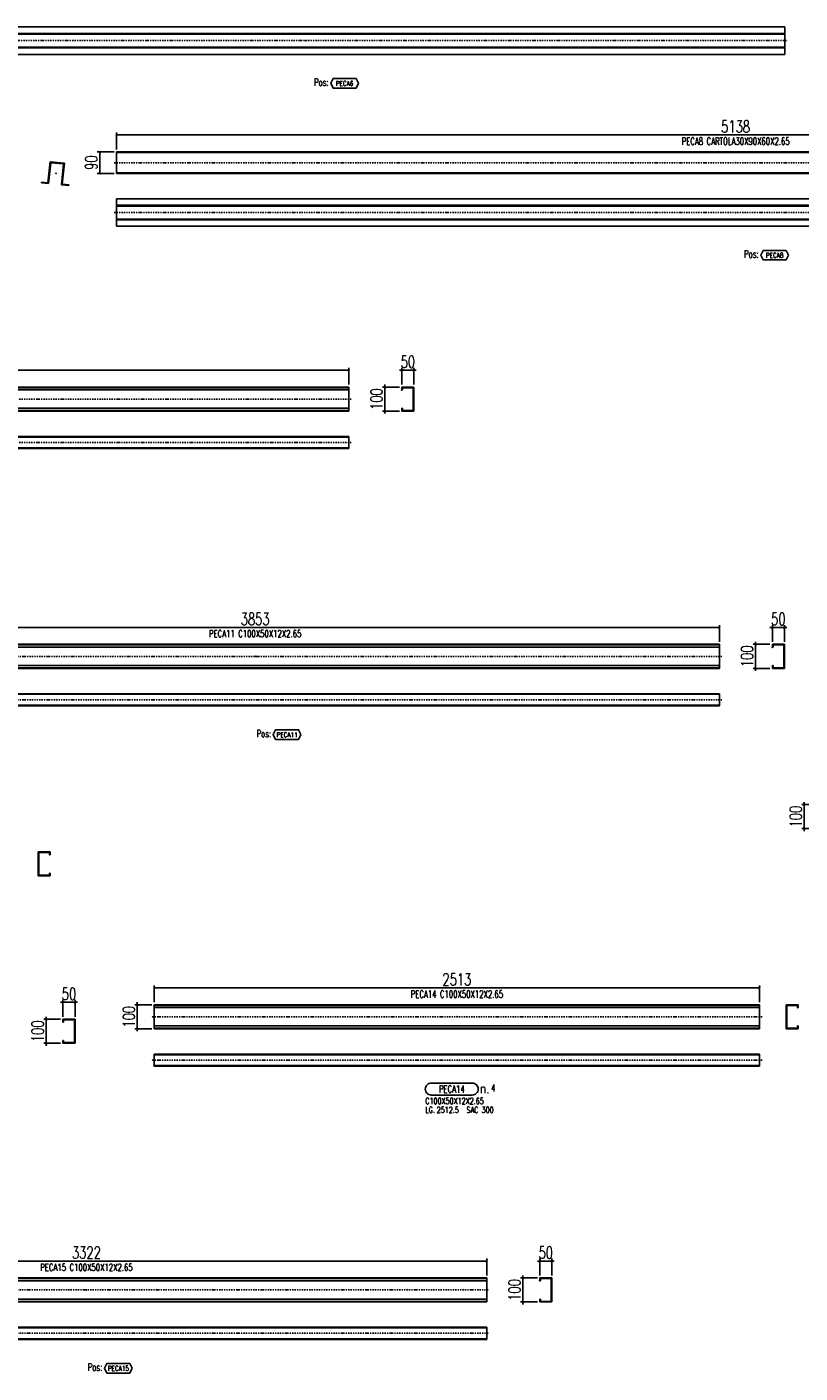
# Model space of a CAD drawing. Header units: feet. Extents: x -13577 to 173285, y -65833 to 34873.
# Tile 3 of 127: x 59090 to 62299, y -65444 to -59857. Entities that reach past the tile are written whole.
import ezdxf
from ezdxf.enums import TextEntityAlignment as Align

# ---------------------------------------------------------------- set-up
doc = ezdxf.new("R2010")
doc.units = ezdxf.units.FT
doc.header["$LTSCALE"] = 10
doc.header["$MEASUREMENT"] = 0
doc.linetypes.add('DASHDOT', pattern=[1, 0.5, -0.25, 0, -0.25])
doc.linetypes.add('HIDDEN', pattern=[0.375, 0.25, -0.125])
doc.layers.get('0').update_dxf_attribs({"linetype": 'CONTINUOUS'})
doc.layers.get('Defpoints').update_dxf_attribs({"linetype": 'CONTINUOUS'})
for name, color, linetype in [('A', 2, 'DASHDOT'), ('FORIR', 4, 'CONTINUOUS'), ('G', 3, 'CONTINUOUS'), ('MARK_DES', 2, 'CONTINUOUS'), ('MARK_MAT', 2, 'CONTINUOUS'), ('MARK_QTA', 4, 'CONTINUOUS'), ('MARK_SBA', 4, 'CONTINUOUS'), ('MARK_SLOT', 6, 'CONTINUOUS'), ('POS_BOX', 6, 'CONTINUOUS'), ('POS_DES', 2, 'CONTINUOUS'), ('POS_MAT', 2, 'CONTINUOUS'), ('TR', 6, 'HIDDEN'), ('TXT1', 7, 'CONTINUOUS')]:
    doc.layers.add(name, color=color, linetype=linetype)
doc.styles.add('1', font='romans.shx', dxfattribs={"width": 0.7, "height": 50})
doc.styles.add('MARK', font='ROMANS', dxfattribs={"width": 0.7})
doc.styles.add('POS', font='ROMANS', dxfattribs={"width": 0.7})
doc.styles.add('ROMANS', font='ROMANS', dxfattribs={"width": 0.8, "height": 28})
doc.dimstyles.get("Standard").update_dxf_attribs({"dimtxt": 50, "dimasz": 1, "dimexe": 1, "dimexo": 1, "dimgap": 1, "dimtad": 1, "dimdec": 0, "dimdsep": 46, "dimtxsty": '1', "dimblk": 'ARCHTICK', "dimcen": 3, "dimclrd": 1, "dimclre": 1, "dimclrt": 3, "dimadec": 0, "dimazin": 0, "dimtfac": 1, "dimtdec": 0, "dimtix": 1, "dimtmove": 0, "dimatfit": 3, "dimfxl": 0, "dimtolj": 1, "dimarcsym": 0})

# ---------------------------------------------------------------- blocks, each defined once
blk = doc.blocks.new('3D_INFOPOS')
blk.add_point((0, 0))
at = {"layer": 'FORIR', "flags": 1}
for tag, p in [('POS_PEZ', (7.6, -4.3)), ('MAT_PRO', (7.6, -11.9))]:
    blk.add_attdef(tag, p, '', height=5.26, dxfattribs=at)
blk = doc.blocks.new('3D_INFOM')
blk.add_point((0, 0))
at = {"layer": 'FORIR', "flags": 1}
for tag, p in [('MARK', (7.55, -4.31)), ('NUM_DIS', (7.55, -11.68)), ('NOT_PEZ', (45.73, -11.68)), ('QTA_PEZ', (7.55, -18.55)), ('TIP_PEZ', (45.73, -18.55)), ('TRA_PEZ', (7.55, -26.33)), ('COS_PEZ', (45.73, -26.33)), ('DES_PEZ', (7.55, -33.75))]:
    blk.add_attdef(tag, p, '', height=5, dxfattribs=at)
blk = doc.blocks.new('_ArchTick')
at = {"color": 0, "linetype": 'ByBlock', "const_width": 0.15}
blk.add_lwpolyline([(-0.5, -0.5), (0.5, 0.5)], dxfattribs=at)
blk = doc.blocks.new('*D216')
at = {"layer": 'Defpoints', "color": 0}
for p in [(62130.6, -63845.1), (59618.1, -63915.1), (62130.6, -63915.1)]:
    blk.add_point(p, dxfattribs=at)
at = {"layer": 'TXT1', "color": 1, "lineweight": -2, "transparency": 16777216}
for p, q in [((59618.1, -63905.1), (59618.1, -63835.1)), ((59618.1, -63845.1), (62130.6, -63845.1)), ((62130.6, -63905.1), (62130.6, -63835.1))]:
    blk.add_line(p, q, dxfattribs=at)
at = {"layer": 'TXT1', "color": 1, "lineweight": -2, "transparency": 16777216, "xscale": 10, "yscale": 10, "zscale": 10, "rotation": 180}
blk.add_blockref('_ArchTick', (59618.1, -63845.1), dxfattribs=at)
at = {"layer": 'TXT1', "color": 1, "lineweight": -2, "transparency": 16777216, "xscale": 10, "yscale": 10, "zscale": 10}
blk.add_blockref('_ArchTick', (62130.6, -63845.1), dxfattribs=at)
at = {"layer": 'TXT1', "color": 3, "transparency": 16777216, "insert": (60874.4, -63810.1), "char_height": 50, "attachment_point": 5, "style": '1'}
blk.add_mtext('\\A1;2513', dxfattribs=at)
blk = doc.blocks.new('*D217')
at = {"layer": 'Defpoints', "color": 0}
for p in [(59618.1, -63915.1), (59548.1, -64015.1), (59618.1, -64015.1)]:
    blk.add_point(p, dxfattribs=at)
at = {"layer": 'TXT1', "color": 1, "lineweight": -2, "transparency": 16777216}
for p, q in [((59608.1, -63915.1), (59538.1, -63915.1)), ((59548.1, -63915.1), (59548.1, -63905.1)), ((59548.1, -63915.1), (59548.1, -64015.1)), ((59608.1, -64015.1), (59538.1, -64015.1)), ((59548.1, -64015.1), (59548.1, -64025.1))]:
    blk.add_line(p, q, dxfattribs=at)
at = {"layer": 'TXT1', "color": 1, "lineweight": -2, "transparency": 16777216, "xscale": 10, "yscale": 10, "zscale": 10}
for p, rotation in [((59548.1, -63915.1), 270), ((59548.1, -64015.1), 90)]:
    blk.add_blockref('_ArchTick', p, dxfattribs=dict(at, rotation=rotation))
at = {"layer": 'TXT1', "color": 3, "transparency": 16777216, "insert": (59513.1, -63965.1), "char_height": 50, "attachment_point": 5, "rotation": 90, "style": '1'}
blk.add_mtext('\\A1;100', dxfattribs=at)
blk = doc.blocks.new('M8_PRO')
at = {"layer": 'MARK_SLOT'}
blk.add_lwpolyline([(2.5, 0), (19.5, 0, 0.414214), (22, 2.5), (22, 2.5, 0.414214), (19.5, 5), (2.5, 5, 0.414214), (0, 2.5), (0, 2.5, 0.414214)], format="xyb", close=True, dxfattribs=at)
at = {"style": 'MARK', "width": 0.7, "flags": 1}
for tag, p in [('TRA_PEZ', (-2.05, 4.97)), ('TIP_PEZ', (-2.05, 2.29)), ('SUN_LIS', (-2.05, 3.9)), ('COD_PEZ', (-2.05, 0.69)), ('COS_PEZ', (-2.05, 0.15)), ('PUN_LIS', (-2.05, 4.44)), ('DES_PEZ', (-2.05, 3.37)), ('NOT_PEZ', (-2.05, 2.83)), ('ING_PEZ', (-2.05, 1.76)), ('MCL_PEZ', (-2.05, 1.22)), ('DIM_PRO', (-2.05, -0.38))]:
    blk.add_attdef(tag, p, '', height=0.35, dxfattribs=at)
at = {"style": 'MARK', "width": 0.7}
blk.add_attdef('MAR_PEZ', text='', height=3, dxfattribs=at).set_placement((11, 2.5), align=Align.MIDDLE)
at = {"layer": 'MARK_DES', "style": 'MARK', "width": 0.7}
blk.add_text('LG.', height=2.5, dxfattribs=at).set_placement((0, -7.4))
for tag, p in [('NOM_PRO', (0, -3.7)), ('LUN_PRO', (4.73, -7.4))]:
    blk.add_attdef(tag, p, '', height=2.5, dxfattribs=at)
at = {"layer": 'MARK_MAT', "style": 'MARK', "width": 0.7}
blk.add_attdef('MAT_PRO', (17.13, -7.4), '', height=2.5, dxfattribs=at)
at = {"layer": 'MARK_QTA', "style": 'ROMANS', "width": 0.8}
blk.add_text('n.', height=4, dxfattribs=at).set_placement((24.62, 2.75), align=Align.MIDDLE)
at = {"layer": 'MARK_QTA', "style": 'MARK', "width": 0.7}
blk.add_attdef('QTA_PEZ', (27.29, 1.42), '', height=3, dxfattribs=at)
at = {"layer": 'MARK_SBA', "style": 'MARK', "width": 0.7}
blk.add_attdef('SBA_PEZ', text='', height=2, dxfattribs=at).set_placement((10.88, 5.73), align=Align.BOTTOM_CENTER)
blk = doc.blocks.new('POSITION_PRO')
at = {"layer": 'POS_BOX'}
blk.add_lwpolyline([(10.5, -2), (9.5, -4), (0, -4), (-1, -2), (0, 0), (9.5, 0)], close=True, dxfattribs=at)
at = {"insert": (-7.93, -0.05), "char_height": 3, "width": 11.9956, "attachment_point": 1, "style": 'POS'}
blk.add_mtext('Pos:', dxfattribs=at)
at = {"style": 'POS', "width": 0.7}
blk.add_attdef('POS_PEZ', text='', height=2, dxfattribs=at).set_placement((4.76, -3.05), align=Align.CENTER)
at = {"layer": 'POS_DES', "style": 'POS', "width": 0.7, "flags": 1}
for tag, p in [('SPE_PRO', (-7.8, -5.07)), ('LUN_PRO', (-7.82, -5.58)), ('LAR_PRO', (-7.79, -4.53))]:
    blk.add_attdef(tag, p, '', height=0.35, dxfattribs=at)
at = {"layer": 'POS_MAT', "style": 'POS', "width": 0.7, "flags": 1}
for tag, p in [('MAT_PRO', (-6.89, -4.03)), ('PUN_NET2', (-6.94, -7.74)), ('NOM_PRO', (-6.94, -6.11)), ('PUN_NET', (-6.94, -7.16)), ('MAR_CMP', (-6.89, -8.22)), ('NOT_PEZ', (-6.89, -9.21)), ('PUN_LIS', (-6.94, -6.63)), ('QTA_PEZ', (-6.89, -8.75))]:
    blk.add_attdef(tag, text='', height=0.35, dxfattribs=at).set_placement(p, align=Align.CENTER)
blk = doc.blocks.new('*D601')
at = {"layer": 'Defpoints', "color": 0}
for p in [(64599.8, -60305.1), (59462.3, -60375.1), (64599.8, -60375.1)]:
    blk.add_point(p, dxfattribs=at)
at = {"layer": 'TXT1', "color": 1, "lineweight": -2, "transparency": 16777216}
for p, q in [((59462.3, -60365.1), (59462.3, -60295.1)), ((59462.3, -60305.1), (64599.8, -60305.1)), ((64599.8, -60365.1), (64599.8, -60295.1))]:
    blk.add_line(p, q, dxfattribs=at)
at = {"layer": 'TXT1', "color": 1, "lineweight": -2, "transparency": 16777216, "xscale": 10, "yscale": 10, "zscale": 10, "rotation": 180}
blk.add_blockref('_ArchTick', (59462.3, -60305.1), dxfattribs=at)
at = {"layer": 'TXT1', "color": 1, "lineweight": -2, "transparency": 16777216, "xscale": 10, "yscale": 10, "zscale": 10}
blk.add_blockref('_ArchTick', (64599.8, -60305.1), dxfattribs=at)
at = {"layer": 'TXT1', "color": 3, "transparency": 16777216, "insert": (62031.1, -60270.1), "char_height": 50, "attachment_point": 5, "style": '1'}
blk.add_mtext('\\A1;5138', dxfattribs=at)
blk = doc.blocks.new('*D602')
at = {"layer": 'Defpoints', "color": 0}
for p in [(59392.3, -60375.1), (59462.3, -60375.1), (59462.3, -60465.1)]:
    blk.add_point(p, dxfattribs=at)
at = {"layer": 'TXT1', "color": 1, "lineweight": -2, "transparency": 16777216}
for p, q in [((59452.3, -60375.1), (59382.3, -60375.1)), ((59392.3, -60465.1), (59392.3, -60375.1)), ((59452.3, -60465.1), (59382.3, -60465.1))]:
    blk.add_line(p, q, dxfattribs=at)
at = {"layer": 'TXT1', "color": 1, "lineweight": -2, "transparency": 16777216, "xscale": 10, "yscale": 10, "zscale": 10}
for p, rotation in [((59392.3, -60375.1), 90), ((59392.3, -60465.1), 270)]:
    blk.add_blockref('_ArchTick', p, dxfattribs=dict(at, rotation=rotation))
at = {"layer": 'TXT1', "color": 3, "transparency": 16777216, "insert": (59357.3, -60420.1), "char_height": 50, "attachment_point": 5, "rotation": 90, "style": '1'}
blk.add_mtext('\\A1;90', dxfattribs=at)
blk = doc.blocks.new('*D609')
at = {"layer": 'Defpoints', "color": 0}
for p in [(60426, -61281.4), (57351, -61351.4), (60426, -61351.4)]:
    blk.add_point(p, dxfattribs=at)
at = {"layer": 'TXT1', "color": 1, "lineweight": -2, "transparency": 16777216}
for p, q in [((57351, -61341.4), (57351, -61271.4)), ((57351, -61281.4), (60426, -61281.4)), ((60426, -61341.4), (60426, -61271.4))]:
    blk.add_line(p, q, dxfattribs=at)
at = {"layer": 'TXT1', "color": 1, "lineweight": -2, "transparency": 16777216, "xscale": 10, "yscale": 10, "zscale": 10, "rotation": 180}
blk.add_blockref('_ArchTick', (57351, -61281.4), dxfattribs=at)
at = {"layer": 'TXT1', "color": 1, "lineweight": -2, "transparency": 16777216, "xscale": 10, "yscale": 10, "zscale": 10}
blk.add_blockref('_ArchTick', (60426, -61281.4), dxfattribs=at)
at = {"layer": 'TXT1', "color": 3, "transparency": 16777216, "insert": (58888.5, -61246.4), "char_height": 50, "attachment_point": 5, "style": '1'}
blk.add_mtext('\\A1;3075', dxfattribs=at)
blk = doc.blocks.new('*D611')
at = {"layer": 'Defpoints', "color": 0}
for p in [(60696, -61281.4), (60646, -61351.4), (60696, -61351.4)]:
    blk.add_point(p, dxfattribs=at)
at = {"layer": 'TXT1', "color": 1, "lineweight": -2, "transparency": 16777216}
for p, q in [((60646, -61281.4), (60636, -61281.4)), ((60646, -61341.4), (60646, -61271.4)), ((60646, -61281.4), (60696, -61281.4)), ((60696, -61341.4), (60696, -61271.4)), ((60696, -61281.4), (60706, -61281.4))]:
    blk.add_line(p, q, dxfattribs=at)
at = {"layer": 'TXT1', "color": 1, "lineweight": -2, "transparency": 16777216, "xscale": 10, "yscale": 10, "zscale": 10}
blk.add_blockref('_ArchTick', (60646, -61281.4), dxfattribs=at)
at = {"layer": 'TXT1', "color": 1, "lineweight": -2, "transparency": 16777216, "xscale": 10, "yscale": 10, "zscale": 10, "rotation": 180}
blk.add_blockref('_ArchTick', (60696, -61281.4), dxfattribs=at)
at = {"layer": 'TXT1', "color": 3, "transparency": 16777216, "insert": (60671, -61246.4), "char_height": 50, "attachment_point": 5, "style": '1'}
blk.add_mtext('\\A1;50', dxfattribs=at)
blk = doc.blocks.new('*D612')
at = {"layer": 'Defpoints', "color": 0}
for p in [(60576, -61351.4), (60646, -61351.4), (60646, -61451.4)]:
    blk.add_point(p, dxfattribs=at)
at = {"layer": 'TXT1', "color": 1, "lineweight": -2, "transparency": 16777216}
for p, q in [((60576, -61351.4), (60576, -61341.4)), ((60636, -61351.4), (60566, -61351.4)), ((60576, -61451.4), (60576, -61351.4)), ((60636, -61451.4), (60566, -61451.4)), ((60576, -61451.4), (60576, -61461.4))]:
    blk.add_line(p, q, dxfattribs=at)
at = {"layer": 'TXT1', "color": 1, "lineweight": -2, "transparency": 16777216, "xscale": 10, "yscale": 10, "zscale": 10}
for p, rotation in [((60576, -61351.4), 270), ((60576, -61451.4), 90)]:
    blk.add_blockref('_ArchTick', p, dxfattribs=dict(at, rotation=rotation))
at = {"layer": 'TXT1', "color": 3, "transparency": 16777216, "insert": (60541, -61401.4), "char_height": 50, "attachment_point": 5, "rotation": 90, "style": '1'}
blk.add_mtext('\\A1;100', dxfattribs=at)
blk = doc.blocks.new('*D613')
at = {"layer": 'Defpoints', "color": 0}
for p in [(61963.5, -62349.1), (58111, -62419.1), (61963.5, -62419.1)]:
    blk.add_point(p, dxfattribs=at)
at = {"layer": 'TXT1', "color": 1, "lineweight": -2, "transparency": 16777216}
for p, q in [((58111, -62409.1), (58111, -62339.1)), ((58111, -62349.1), (61963.5, -62349.1)), ((61963.5, -62409.1), (61963.5, -62339.1))]:
    blk.add_line(p, q, dxfattribs=at)
at = {"layer": 'TXT1', "color": 1, "lineweight": -2, "transparency": 16777216, "xscale": 10, "yscale": 10, "zscale": 10, "rotation": 180}
blk.add_blockref('_ArchTick', (58111, -62349.1), dxfattribs=at)
at = {"layer": 'TXT1', "color": 1, "lineweight": -2, "transparency": 16777216, "xscale": 10, "yscale": 10, "zscale": 10}
blk.add_blockref('_ArchTick', (61963.5, -62349.1), dxfattribs=at)
at = {"layer": 'TXT1', "color": 3, "transparency": 16777216, "insert": (60037.3, -62314.1), "char_height": 50, "attachment_point": 5, "style": '1'}
blk.add_mtext('\\A1;3853', dxfattribs=at)
blk = doc.blocks.new('*D615')
at = {"layer": 'Defpoints', "color": 0}
for p in [(62233.5, -62349.1), (62183.5, -62419.1), (62233.5, -62419.1)]:
    blk.add_point(p, dxfattribs=at)
at = {"layer": 'TXT1', "color": 1, "lineweight": -2, "transparency": 16777216}
for p, q in [((62183.5, -62349.1), (62173.5, -62349.1)), ((62183.5, -62409.1), (62183.5, -62339.1)), ((62183.5, -62349.1), (62233.5, -62349.1)), ((62233.5, -62409.1), (62233.5, -62339.1)), ((62233.5, -62349.1), (62243.5, -62349.1))]:
    blk.add_line(p, q, dxfattribs=at)
at = {"layer": 'TXT1', "color": 1, "lineweight": -2, "transparency": 16777216, "xscale": 10, "yscale": 10, "zscale": 10}
blk.add_blockref('_ArchTick', (62183.5, -62349.1), dxfattribs=at)
at = {"layer": 'TXT1', "color": 1, "lineweight": -2, "transparency": 16777216, "xscale": 10, "yscale": 10, "zscale": 10, "rotation": 180}
blk.add_blockref('_ArchTick', (62233.5, -62349.1), dxfattribs=at)
at = {"layer": 'TXT1', "color": 3, "transparency": 16777216, "insert": (62208.5, -62314.1), "char_height": 50, "attachment_point": 5, "style": '1'}
blk.add_mtext('\\A1;50', dxfattribs=at)
blk = doc.blocks.new('*D616')
at = {"layer": 'Defpoints', "color": 0}
for p in [(62113.5, -62419.1), (62183.5, -62419.1), (62183.5, -62519.1)]:
    blk.add_point(p, dxfattribs=at)
at = {"layer": 'TXT1', "color": 1, "lineweight": -2, "transparency": 16777216}
for p, q in [((62113.5, -62419.1), (62113.5, -62409.1)), ((62173.5, -62419.1), (62103.5, -62419.1)), ((62113.5, -62519.1), (62113.5, -62419.1)), ((62173.5, -62519.1), (62103.5, -62519.1)), ((62113.5, -62519.1), (62113.5, -62529.1))]:
    blk.add_line(p, q, dxfattribs=at)
at = {"layer": 'TXT1', "color": 1, "lineweight": -2, "transparency": 16777216, "xscale": 10, "yscale": 10, "zscale": 10}
for p, rotation in [((62113.5, -62419.1), 270), ((62113.5, -62519.1), 90)]:
    blk.add_blockref('_ArchTick', p, dxfattribs=dict(at, rotation=rotation))
at = {"layer": 'TXT1', "color": 3, "transparency": 16777216, "insert": (62078.5, -62469.1), "char_height": 50, "attachment_point": 5, "rotation": 90, "style": '1'}
blk.add_mtext('\\A1;100', dxfattribs=at)
blk = doc.blocks.new('*D618')
at = {"layer": 'Defpoints', "color": 0}
for p in [(62315.5, -63084.3), (62385.5, -63084.3), (62385.5, -63184.3)]:
    blk.add_point(p, dxfattribs=at)
at = {"layer": 'TXT1', "color": 1, "lineweight": -2, "transparency": 16777216}
for p, q in [((62315.5, -63084.3), (62315.5, -63074.3)), ((62375.5, -63084.3), (62305.5, -63084.3)), ((62315.5, -63184.3), (62315.5, -63084.3)), ((62375.5, -63184.3), (62305.5, -63184.3)), ((62315.5, -63184.3), (62315.5, -63194.3))]:
    blk.add_line(p, q, dxfattribs=at)
at = {"layer": 'TXT1', "color": 1, "lineweight": -2, "transparency": 16777216, "xscale": 10, "yscale": 10, "zscale": 10}
for p, rotation in [((62315.5, -63084.3), 270), ((62315.5, -63184.3), 90)]:
    blk.add_blockref('_ArchTick', p, dxfattribs=dict(at, rotation=rotation))
at = {"layer": 'TXT1', "color": 3, "transparency": 16777216, "insert": (62280.5, -63134.3), "char_height": 50, "attachment_point": 5, "rotation": 90, "style": '1'}
blk.add_mtext('\\A1;100', dxfattribs=at)
blk = doc.blocks.new('*D623')
at = {"layer": 'Defpoints', "color": 0}
for p in [(59289.9, -63905.1), (59239.9, -63975.1), (59289.9, -63975.1)]:
    blk.add_point(p, dxfattribs=at)
at = {"layer": 'TXT1', "color": 1, "lineweight": -2, "transparency": 16777216}
for p, q in [((59239.9, -63905.1), (59229.9, -63905.1)), ((59239.9, -63965.1), (59239.9, -63895.1)), ((59239.9, -63905.1), (59289.9, -63905.1)), ((59289.9, -63965.1), (59289.9, -63895.1)), ((59289.9, -63905.1), (59299.9, -63905.1))]:
    blk.add_line(p, q, dxfattribs=at)
at = {"layer": 'TXT1', "color": 1, "lineweight": -2, "transparency": 16777216, "xscale": 10, "yscale": 10, "zscale": 10}
blk.add_blockref('_ArchTick', (59239.9, -63905.1), dxfattribs=at)
at = {"layer": 'TXT1', "color": 1, "lineweight": -2, "transparency": 16777216, "xscale": 10, "yscale": 10, "zscale": 10, "rotation": 180}
blk.add_blockref('_ArchTick', (59289.9, -63905.1), dxfattribs=at)
at = {"layer": 'TXT1', "color": 3, "transparency": 16777216, "insert": (59264.9, -63870.1), "char_height": 50, "attachment_point": 5, "style": '1'}
blk.add_mtext('\\A1;50', dxfattribs=at)
blk = doc.blocks.new('*D624')
at = {"layer": 'Defpoints', "color": 0}
for p in [(59169.9, -63975.1), (59239.9, -63975.1), (59239.9, -64075.1)]:
    blk.add_point(p, dxfattribs=at)
at = {"layer": 'TXT1', "color": 1, "lineweight": -2, "transparency": 16777216}
for p, q in [((59169.9, -63975.1), (59169.9, -63965.1)), ((59229.9, -63975.1), (59159.9, -63975.1)), ((59169.9, -64075.1), (59169.9, -63975.1)), ((59229.9, -64075.1), (59159.9, -64075.1)), ((59169.9, -64075.1), (59169.9, -64085.1))]:
    blk.add_line(p, q, dxfattribs=at)
at = {"layer": 'TXT1', "color": 1, "lineweight": -2, "transparency": 16777216, "xscale": 10, "yscale": 10, "zscale": 10}
for p, rotation in [((59169.9, -63975.1), 270), ((59169.9, -64075.1), 90)]:
    blk.add_blockref('_ArchTick', p, dxfattribs=dict(at, rotation=rotation))
at = {"layer": 'TXT1', "color": 3, "transparency": 16777216, "insert": (59134.9, -64025.1), "char_height": 50, "attachment_point": 5, "rotation": 90, "style": '1'}
blk.add_mtext('\\A1;100', dxfattribs=at)
blk = doc.blocks.new('*D629')
at = {"layer": 'Defpoints', "color": 0}
for p in [(60998.4, -64978.9), (57675.9, -65048.9), (60998.4, -65048.9)]:
    blk.add_point(p, dxfattribs=at)
at = {"layer": 'TXT1', "color": 1, "lineweight": -2, "transparency": 16777216}
for p, q in [((57675.9, -65038.9), (57675.9, -64968.9)), ((57675.9, -64978.9), (60998.4, -64978.9)), ((60998.4, -65038.9), (60998.4, -64968.9))]:
    blk.add_line(p, q, dxfattribs=at)
at = {"layer": 'TXT1', "color": 1, "lineweight": -2, "transparency": 16777216, "xscale": 10, "yscale": 10, "zscale": 10, "rotation": 180}
blk.add_blockref('_ArchTick', (57675.9, -64978.9), dxfattribs=at)
at = {"layer": 'TXT1', "color": 1, "lineweight": -2, "transparency": 16777216, "xscale": 10, "yscale": 10, "zscale": 10}
blk.add_blockref('_ArchTick', (60998.4, -64978.9), dxfattribs=at)
at = {"layer": 'TXT1', "color": 3, "transparency": 16777216, "insert": (59337.1, -64943.9), "char_height": 50, "attachment_point": 5, "style": '1'}
blk.add_mtext('\\A1;3322', dxfattribs=at)
blk = doc.blocks.new('*D631')
at = {"layer": 'Defpoints', "color": 0}
for p in [(61268.4, -64978.9), (61218.4, -65048.9), (61268.4, -65048.9)]:
    blk.add_point(p, dxfattribs=at)
at = {"layer": 'TXT1', "color": 1, "lineweight": -2, "transparency": 16777216}
for p, q in [((61218.4, -64978.9), (61208.4, -64978.9)), ((61218.4, -65038.9), (61218.4, -64968.9)), ((61218.4, -64978.9), (61268.4, -64978.9)), ((61268.4, -65038.9), (61268.4, -64968.9)), ((61268.4, -64978.9), (61278.4, -64978.9))]:
    blk.add_line(p, q, dxfattribs=at)
at = {"layer": 'TXT1', "color": 1, "lineweight": -2, "transparency": 16777216, "xscale": 10, "yscale": 10, "zscale": 10}
blk.add_blockref('_ArchTick', (61218.4, -64978.9), dxfattribs=at)
at = {"layer": 'TXT1', "color": 1, "lineweight": -2, "transparency": 16777216, "xscale": 10, "yscale": 10, "zscale": 10, "rotation": 180}
blk.add_blockref('_ArchTick', (61268.4, -64978.9), dxfattribs=at)
at = {"layer": 'TXT1', "color": 3, "transparency": 16777216, "insert": (61243.4, -64943.9), "char_height": 50, "attachment_point": 5, "style": '1'}
blk.add_mtext('\\A1;50', dxfattribs=at)
blk = doc.blocks.new('*D632')
at = {"layer": 'Defpoints', "color": 0}
for p in [(61148.4, -65048.9), (61218.4, -65048.9), (61218.4, -65148.9)]:
    blk.add_point(p, dxfattribs=at)
at = {"layer": 'TXT1', "color": 1, "lineweight": -2, "transparency": 16777216}
for p, q in [((61208.4, -65048.9), (61138.4, -65048.9)), ((61148.4, -65048.9), (61148.4, -65038.9)), ((61148.4, -65148.9), (61148.4, -65048.9)), ((61208.4, -65148.9), (61138.4, -65148.9)), ((61148.4, -65148.9), (61148.4, -65158.9))]:
    blk.add_line(p, q, dxfattribs=at)
at = {"layer": 'TXT1', "color": 1, "lineweight": -2, "transparency": 16777216, "xscale": 10, "yscale": 10, "zscale": 10}
for p, rotation in [((61148.4, -65048.9), 270), ((61148.4, -65148.9), 90)]:
    blk.add_blockref('_ArchTick', p, dxfattribs=dict(at, rotation=rotation))
at = {"layer": 'TXT1', "color": 3, "transparency": 16777216, "insert": (61113.4, -65098.9), "char_height": 50, "attachment_point": 5, "rotation": 90, "style": '1'}
blk.add_mtext('\\A1;100', dxfattribs=at)

msp = doc.modelspace()

# ---------------------------------------------------------------- linework, layer by layer
at = {"layer": 'A'}
for p, q in [((58247.8, -59913.6), (62245.3, -59913.6)), ((59452.3, -60420.1), (64609.8, -60420.1)), ((59452.3, -60627), (64609.8, -60627)), ((57341, -61401.4), (60436, -61401.4)), ((57341, -61581.4), (60436, -61581.4)), ((58101, -62469.1), (61973.5, -62469.1)), ((58101, -62649.1), (61973.5, -62649.1)), ((62140.6, -63965.1), (59608.1, -63965.1)), ((62140.6, -64145.1), (59608.1, -64145.1)), ((57665.9, -65098.9), (61008.4, -65098.9)), ((57665.9, -65278.9), (61008.4, -65278.9))]:
    msp.add_line(p, q, dxfattribs=at)
for p in [(59462.3, -60378.1), (59177.5, -60503.4), (59462.3, -60654), (60646, -61363.4), (62183.5, -62431.1), (59184.5, -63292.4), (59618.1, -63917.8), (62288, -63927.1), (59239.9, -63987.1), (59618.1, -64167.5), (61218.4, -65060.9)]:
    msp.add_point(p, dxfattribs=at)
at = {"layer": 'G'}
for p, q in [((58257.8, -59856.6), (62235.3, -59856.6)), ((58257.8, -59883.6), (62235.3, -59883.6)), ((62235.3, -59970.6), (62235.3, -59856.6)), ((58257.8, -59943.6), (62235.3, -59943.6)), ((58257.8, -59970.6), (62235.3, -59970.6)), ((59462.3, -60465.1), (59462.3, -60375.1)), ((59462.3, -60375.1), (64599.8, -60375.1)), ((59177.5, -60503.4), (59186.2, -60416.8)), ((59180.2, -60506.7), (59188.9, -60420.2)), ((59186.2, -60416.8), (59245.9, -60422.8)), ((59188.9, -60420.2), (59242.6, -60425.5)), ((59233.9, -60512.1), (59242.6, -60425.5)), ((59237.2, -60509.3), (59245.9, -60422.8)), ((59150.4, -60503.7), (59150.7, -60500.7)), ((59150.4, -60503.7), (59180.2, -60506.7)), ((59150.7, -60500.7), (59177.5, -60503.4)), ((59237.2, -60509.3), (59264.1, -60512)), ((59462.3, -60462), (64599.8, -60462)), ((59462.3, -60465.1), (64599.8, -60465.1)), ((59233.9, -60512.1), (59263.8, -60515)), ((59263.8, -60515), (59264.1, -60512)), ((59462.3, -60570.1), (64599.8, -60570.1)), ((59462.3, -60684), (59462.3, -60570.1)), ((59462.3, -60597), (64599.8, -60597)), ((59462.3, -60657), (64599.8, -60657)), ((59462.3, -60684), (64599.8, -60684)), ((57351, -61351.4), (60426, -61351.4)), ((60426, -61451.4), (60426, -61351.4)), ((60646, -61351.4), (60696, -61351.4)), ((60646, -61363.4), (60646, -61351.4)), ((60646, -61363.4), (60648.6, -61363.4)), ((60648.6, -61354.1), (60693.3, -61354.1)), ((60648.6, -61363.4), (60648.6, -61354.1)), ((60693.3, -61448.8), (60693.3, -61354.1)), ((60696, -61451.4), (60696, -61351.4)), ((57351, -61451.4), (60426, -61451.4)), ((60646, -61439.4), (60648.6, -61439.4)), ((60646, -61451.4), (60646, -61439.4)), ((60646, -61451.4), (60696, -61451.4)), ((60648.6, -61448.8), (60648.6, -61439.4)), ((60648.6, -61448.8), (60693.3, -61448.8)), ((57351, -61556.4), (60426, -61556.4)), ((60426, -61606.4), (60426, -61556.4)), ((57351, -61606.4), (60426, -61606.4)), ((58111, -62419.1), (61963.5, -62419.1)), ((61963.5, -62519.1), (61963.5, -62419.1)), ((62183.5, -62419.1), (62233.5, -62419.1)), ((62183.5, -62431.1), (62183.5, -62419.1)), ((62183.5, -62431.1), (62186.2, -62431.1)), ((62186.2, -62421.7), (62230.9, -62421.7)), ((62186.2, -62431.1), (62186.2, -62421.7)), ((62230.9, -62516.4), (62230.9, -62421.7)), ((62233.5, -62519.1), (62233.5, -62419.1)), ((58111, -62519.1), (61963.5, -62519.1)), ((62183.5, -62507.1), (62186.2, -62507.1)), ((62183.5, -62519.1), (62183.5, -62507.1)), ((62183.5, -62519.1), (62233.5, -62519.1)), ((62186.2, -62516.4), (62186.2, -62507.1)), ((62186.2, -62516.4), (62230.9, -62516.4)), ((58111, -62624.1), (61963.5, -62624.1)), ((61963.5, -62674.1), (61963.5, -62624.1)), ((58111, -62674.1), (61963.5, -62674.1)), ((59137.2, -63380.4), (59137.2, -63280.4)), ((59137.2, -63280.4), (59187.2, -63280.4)), ((59139.8, -63283), (59184.5, -63283)), ((59139.8, -63377.7), (59139.8, -63283)), ((59184.5, -63292.4), (59184.5, -63283)), ((59184.5, -63292.4), (59187.2, -63292.4)), ((59187.2, -63292.4), (59187.2, -63280.4)), ((59137.2, -63380.4), (59187.2, -63380.4)), ((59139.8, -63377.7), (59184.5, -63377.7)), ((59184.5, -63377.7), (59184.5, -63368.4)), ((59184.5, -63368.4), (59187.2, -63368.4)), ((59187.2, -63380.4), (59187.2, -63368.4)), ((59618.1, -64015.1), (59618.1, -63915.1)), ((59618.1, -63915.1), (62130.6, -63915.1)), ((62130.6, -64015.1), (62130.6, -63915.1)), ((62240.6, -64015.1), (62240.6, -63915.1)), ((62240.6, -63915.1), (62290.6, -63915.1)), ((62243.3, -63917.8), (62288, -63917.8)), ((62243.3, -64012.5), (62243.3, -63917.8)), ((62288, -63927.1), (62288, -63917.8)), ((62290.6, -63927.1), (62290.6, -63915.1)), ((59618.1, -63927.1), (62130.6, -63927.1)), ((62288, -63927.1), (62290.6, -63927.1)), ((59239.9, -63975.1), (59289.9, -63975.1)), ((59239.9, -63987.1), (59239.9, -63975.1)), ((59239.9, -63987.1), (59242.6, -63987.1)), ((59242.6, -63977.8), (59287.3, -63977.8)), ((59242.6, -63987.1), (59242.6, -63977.8)), ((59287.3, -64072.5), (59287.3, -63977.8)), ((59289.9, -64075.1), (59289.9, -63975.1)), ((59618.1, -64003.1), (62130.6, -64003.1)), ((59618.1, -64015.1), (62130.6, -64015.1)), ((62240.6, -64015.1), (62290.6, -64015.1)), ((62243.3, -64012.5), (62288, -64012.5)), ((62288, -64012.5), (62288, -64003.1)), ((62288, -64003.1), (62290.6, -64003.1)), ((62290.6, -64015.1), (62290.6, -64003.1)), ((59239.9, -64063.1), (59242.6, -64063.1)), ((59239.9, -64075.1), (59239.9, -64063.1)), ((59239.9, -64075.1), (59289.9, -64075.1)), ((59242.6, -64072.5), (59242.6, -64063.1)), ((59242.6, -64072.5), (59287.3, -64072.5)), ((59618.1, -64120.1), (62130.6, -64120.1)), ((59618.1, -64170.1), (59618.1, -64120.1)), ((62130.6, -64170.1), (62130.6, -64120.1)), ((59618.1, -64170.1), (62130.6, -64170.1)), ((57675.9, -65048.9), (60998.4, -65048.9)), ((60998.4, -65148.9), (60998.4, -65048.9)), ((61218.4, -65048.9), (61268.4, -65048.9)), ((61218.4, -65060.9), (61218.4, -65048.9)), ((61218.4, -65060.9), (61221, -65060.9)), ((61221, -65051.6), (61265.7, -65051.6)), ((61221, -65060.9), (61221, -65051.6)), ((61265.7, -65146.3), (61265.7, -65051.6)), ((61268.4, -65148.9), (61268.4, -65048.9)), ((61218.4, -65136.9), (61221, -65136.9)), ((61218.4, -65148.9), (61218.4, -65136.9)), ((61221, -65146.3), (61221, -65136.9)), ((61221, -65146.3), (61265.7, -65146.3)), ((57675.9, -65148.9), (60998.4, -65148.9)), ((61218.4, -65148.9), (61268.4, -65148.9)), ((57675.9, -65253.9), (60998.4, -65253.9)), ((60998.4, -65303.9), (60998.4, -65253.9)), ((57675.9, -65303.9), (60998.4, -65303.9))]:
    msp.add_line(p, q, dxfattribs=at)
for p in [(59462.3, -60378.1), (59177.5, -60503.4), (59462.3, -60654), (60646, -61363.4), (62183.5, -62431.1), (59184.5, -63292.4), (59618.1, -63917.8), (62288, -63927.1), (59239.9, -63987.1), (59618.1, -64167.5), (61218.4, -65060.9)]:
    msp.add_point(p, dxfattribs=at)
at = {"layer": 'TR'}
for p, q in [((58257.8, -59886.6), (62235.3, -59886.6)), ((58257.8, -59940.6), (62235.3, -59940.6)), ((59462.3, -60378.1), (64599.8, -60378.1)), ((59462.3, -60600.1), (64599.8, -60600.1)), ((59462.3, -60654), (64599.8, -60654)), ((57351, -61354.1), (60426, -61354.1)), ((57351, -61363.4), (60426, -61363.4)), ((57351, -61439.4), (60426, -61439.4)), ((57351, -61448.8), (60426, -61448.8)), ((57351, -61559.1), (60426, -61559.1)), ((57351, -61603.8), (60426, -61603.8)), ((58111, -62421.7), (61963.5, -62421.7)), ((58111, -62431.1), (61963.5, -62431.1)), ((58111, -62507.1), (61963.5, -62507.1)), ((58111, -62516.4), (61963.5, -62516.4)), ((58111, -62626.7), (61963.5, -62626.7)), ((58111, -62671.4), (61963.5, -62671.4)), ((59618.1, -63917.8), (62130.6, -63917.8)), ((59618.1, -64012.5), (62130.6, -64012.5)), ((59618.1, -64122.8), (62130.6, -64122.8)), ((59618.1, -64167.5), (62130.6, -64167.5)), ((57675.9, -65051.6), (60998.4, -65051.6)), ((57675.9, -65060.9), (60998.4, -65060.9)), ((57675.9, -65136.9), (60998.4, -65136.9)), ((57675.9, -65146.3), (60998.4, -65146.3)), ((57675.9, -65256.6), (60998.4, -65256.6)), ((57675.9, -65301.3), (60998.4, -65301.3))]:
    msp.add_line(p, q, dxfattribs=at)
for p in [(59462.3, -60378.1), (59177.5, -60503.4), (59462.3, -60654), (60646, -61363.4), (62183.5, -62431.1), (59184.5, -63292.4), (59618.1, -63917.8), (62288, -63927.1), (59239.9, -63987.1), (59618.1, -64167.5), (61218.4, -65060.9)]:
    msp.add_point(p, dxfattribs=at)

# ---------------------------------------------------------------- block references
at = {"xscale": 10, "yscale": 10, "zscale": 10}
for p in [(60246.6, -59913.6), (62031.1, -60420.1), (59211.6, -60464.6), (62031.1, -60627), (60694.7, -61401.4), (60037.3, -62469.1), (62232.2, -62469.1), (60037.3, -62672.8), (59138.5, -63330.4), (60874.4, -63965.1), (62241.9, -63965.1), (59288.6, -64025.1), (60874.4, -64121.4), (59337.1, -65098.9), (61267, -65098.9), (59337.1, -65302.6)]:
    msp.add_blockref('3D_INFOM', p, dxfattribs=at)
for name, p, values in [('POSITION_PRO', (60361, -60070.6), {'POS_PEZ': 'PECA6'}), ('POSITION_PRO', (62145.5, -60784), {'POS_PEZ': 'PECA8'}), ('POSITION_PRO', (60122.3, -62774.1), {'POS_PEZ': 'PECA11'}), ('M8_PRO', (60743.3, -64290.1), {'NOM_PRO': 'C100X50X12X2.65', 'LUN_PRO': '2512.5', 'MAT_PRO': 'SAC 300', 'QTA_PEZ': '4', 'MAR_PEZ': 'PECA14'}), ('POSITION_PRO', (59422.1, -65403.9), {'POS_PEZ': 'PECA15'})]:
    msp.add_blockref(name, p, dxfattribs=at).add_auto_attribs(values)
for p in [(59211.6, -60464.6), (59138.5, -63330.4), (60874.4, -63965.1), (62241.9, -63965.1), (60874.4, -64121.4)]:
    msp.add_blockref('3D_INFOPOS', p)

# ---------------------------------------------------------------- texts
at = {"layer": 'TXT1', "color": 7, "style": '1', "width": 0.7}
for s, p in [('PECA8 CARTOLA30X90X60X2.65', (62031.1, -60355.1)), ('PECA11 C100X50X12X2.65', (60037.3, -62399.1)), ('PECA14 C100X50X12X2.65', (60874.4, -63895.1)), ('PECA15 C100X50X12X2.65', (59337.1, -65028.9))]:
    msp.add_text(s, height=30, dxfattribs=at).set_placement(p, align=Align.BOTTOM_CENTER)

# ---------------------------------------------------------------- dimensions: what is measured, and where the dimension line sits
at = {"layer": 'TXT1'}
for base, p1, p2, picture, middle in [((64599.8253, -60305.0867), (59462.3198, -60375.0867), (64599.8253, -60375.0867), '*D601', (62031.0726, -60270.0867)), ((60426, -61281.4), (57351, -61351.4), (60426, -61351.4), '*D609', (58888.5, -61246.4)), ((60696, -61281.4), (60646, -61351.4), (60696, -61351.4), '*D611', (60671, -61246.4)), ((61963.5483, -62349.0847), (58111.0443, -62419.0847), (61963.5483, -62419.0847), '*D613', (60037.2963, -62314.0847)), ((62233.5, -62349.1), (62183.5, -62419.1), (62233.5, -62419.1), '*D615', (62208.5, -62314.1)), ((62130.6052, -63845.1011), (59618.1023, -63915.1011), (62130.6052, -63915.1011), '*D216', (60874.3537, -63810.1011)), ((59289.9, -63905.1), (59239.9, -63975.1), (59289.9, -63975.1), '*D623', (59264.9, -63870.1)), ((60998.3736, -64978.9157), (57675.9043, -65048.9157), (60998.3736, -65048.9157), '*D629', (59337.139, -64943.9157)), ((61268.4, -64978.9), (61218.4, -65048.9), (61268.4, -65048.9), '*D631', (61243.4, -64943.9))]:
    dim = msp.add_linear_dim(base=base, p1=p1, p2=p2, dimstyle='Standard', override={"dimscale": 10}, dxfattribs=at)
    dim.commit()
    dim.dimension.update_dxf_attribs({"geometry": picture, "text_midpoint": middle})
for base, p1, p2, picture, middle in [((59392.3, -60375.1), (59462.3, -60465.1), (59462.3, -60375.1), '*D602', (59357.3, -60420.1)), ((60576, -61351.4), (60646, -61451.4), (60646, -61351.4), '*D612', (60541, -61401.4)), ((62113.5, -62419.1), (62183.5, -62519.1), (62183.5, -62419.1), '*D616', (62078.5, -62469.1)), ((62315.5, -63084.3), (62385.5, -63184.3), (62385.5, -63084.3), '*D618', (62280.5, -63134.3)), ((59548.1, -64015.1), (59618.1, -63915.1), (59618.1, -64015.1), '*D217', (59513.1, -63965.1)), ((59169.9, -63975.1), (59239.9, -64075.1), (59239.9, -63975.1), '*D624', (59134.9, -64025.1)), ((61148.4, -65048.9), (61218.4, -65148.9), (61218.4, -65048.9), '*D632', (61113.4, -65098.9))]:
    dim = msp.add_linear_dim(base=base, p1=p1, p2=p2, angle=90, dimstyle='Standard', override={"dimscale": 10}, dxfattribs=at)
    dim.commit()
    dim.dimension.update_dxf_attribs({"geometry": picture, "text_midpoint": middle})

doc.saveas('drawing.dxf')
